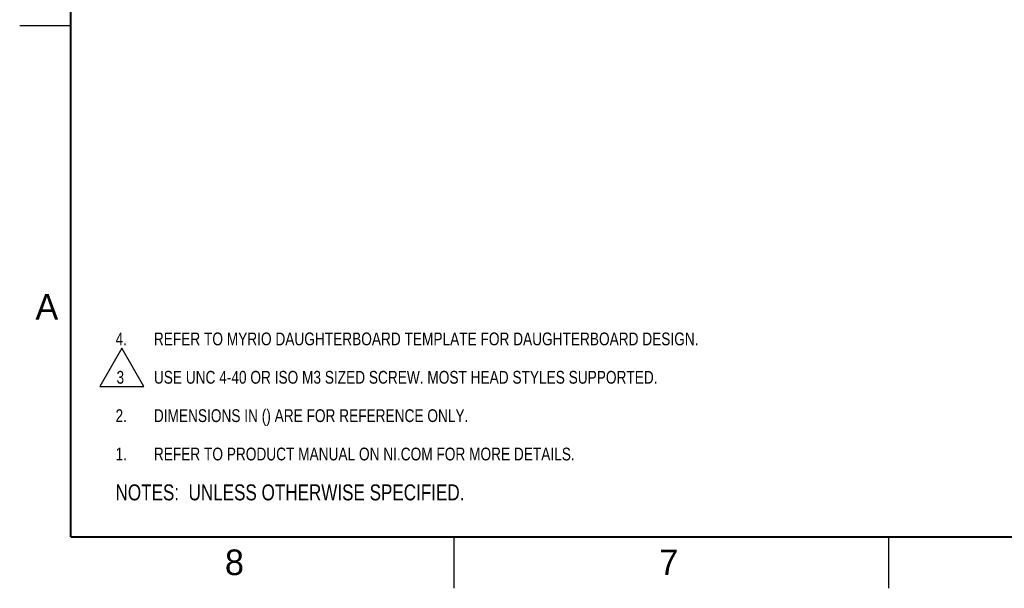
# Model space of a CAD drawing. Header units: inches. Extents: x 0 to 34, y 0 to 22.
# Tile 1 of 129: x 0 to 9.6, y 0 to 5.6. Entities that reach past the tile are written whole.
import ezdxf

# ---------------------------------------------------------------- set-up
doc = ezdxf.new("R2010")
doc.units = ezdxf.units.IN
doc.header["$LTSCALE"] = 1.87
doc.header["$MEASUREMENT"] = 0
doc.layers.get('0').update_dxf_attribs({"linetype": 'CONTINUOUS'})
doc.layers.add('DETAIL', color=7, linetype='CONTINUOUS')
doc.styles.get("Standard").update_dxf_attribs({"font": 'txt', "width": 0.8})
doc.styles.add('TEXTSTYLE_2', font='txt')

# ---------------------------------------------------------------- blocks, each defined once
blk = doc.blocks.new('NOTES_HEADER_BL0', base_point=(3.1215, 0.9375))
at = {"layer": 'DETAIL', "color": 2, "linetype": 'CONTINUOUS', "width": 0.8}
blk.add_text('NOTES:  UNLESS OTHERWISE SPECIFIED.', height=0.156, dxfattribs=at).set_placement((0.9375, 0.8595))
blk = doc.blocks.new('CUSTOM_NOTE_BL1', base_point=(3.6751, 1.3124))
at = {"layer": 'DETAIL', "color": 2, "linetype": 'CONTINUOUS', "width": 0.8}
for s, p in [('1.', (0.9376, 1.2498)), ('REFER TO PRODUCT MANUAL ON NI.COM FOR MORE DETAILS.', (1.3125, 1.25))]:
    blk.add_text(s, height=0.125, dxfattribs=at).set_placement(p)
blk = doc.blocks.new('DIMS_REF_BL2', base_point=(3.1251, 1.6874))
at = {"layer": 'DETAIL', "color": 2, "linetype": 'CONTINUOUS', "width": 0.8}
for s, p in [('2.', (0.9376, 1.6248)), ('DIMENSIONS IN () ARE FOR REFERENCE ONLY.', (1.3125, 1.625))]:
    blk.add_text(s, height=0.125, dxfattribs=at).set_placement(p)
blk = doc.blocks.new('CUSTOM_NOTE_BL3', base_point=(4.2751, 2.4374))
at = {"layer": 'DETAIL', "color": 2, "linetype": 'CONTINUOUS', "width": 0.8}
for s, p in [('4.', (0.9376, 2.3748)), ('REFER TO MYRIO DAUGHTERBOARD TEMPLATE FOR DAUGHTERBOARD DESIGN.', (1.3125, 2.375))]:
    blk.add_text(s, height=0.125, dxfattribs=at).set_placement(p)
blk = doc.blocks.new('CUSTOM_NOTE_BL4', base_point=(4.1976, 2.1588))
at = {"layer": 'DETAIL', "color": 2, "linetype": 'CONTINUOUS'}
for p, q in [((0.999, 2.3461), (0.7827, 1.9715)), ((1.2153, 1.9715), (0.999, 2.3461)), ((0.7827, 1.9715), (1.2153, 1.9715))]:
    blk.add_line(p, q, dxfattribs=at)
at = {"layer": 'DETAIL', "color": 2, "linetype": 'CONTINUOUS', "width": 0.8}
for s, p in [('3', (0.9473, 1.9998)), ('USE UNC 4-40 OR ISO M3 SIZED SCREW. MOST HEAD STYLES SUPPORTED.', (1.3125, 2))]:
    blk.add_text(s, height=0.125, dxfattribs=at).set_placement(p)

msp = doc.modelspace()

# ---------------------------------------------------------------- linework, layer by layer
at = {"color": 2, "linetype": 'CONTINUOUS'}
for p, q in [((0, 5.5), (0.5, 5.5)), ((4.25, 0), (4.25, 0.5)), ((8.5, 0), (8.5, 0.5))]:
    msp.add_line(p, q, dxfattribs=at)
at = {"color": 7, "linetype": 'CONTINUOUS', "const_width": 0.02}
for points in [[(0.5, 21.5), (0.5, 0.5)], [(0.5, 0.5), (33.5, 0.5)]]:
    msp.add_lwpolyline(points, dxfattribs=at)

# ---------------------------------------------------------------- block references
at = {"layer": 'DETAIL', "color": 2, "linetype": 'CONTINUOUS'}
for name, p in [('CUSTOM_NOTE_BL3', (4.2751, 2.4374)), ('CUSTOM_NOTE_BL4', (4.1976, 2.1588)), ('DIMS_REF_BL2', (3.1251, 1.6874)), ('CUSTOM_NOTE_BL1', (3.6751, 1.3124)), ('NOTES_HEADER_BL0', (3.1215, 0.9375))]:
    msp.add_blockref(name, p, dxfattribs=at)

# ---------------------------------------------------------------- texts
at = {"color": 2, "linetype": 'CONTINUOUS', "char_height": 0.25, "width": 0.25, "attachment_point": 1, "line_spacing_factor": 0.9, "style": 'TEXTSTYLE_2'}
for s, insert in [('A', (0.1541, 2.8761)), ('8', (2.0074, 0.3791)), ('7', (6.2553, 0.3787))]:
    msp.add_mtext(s, dxfattribs=dict(at, insert=insert))

doc.saveas('drawing.dxf')
